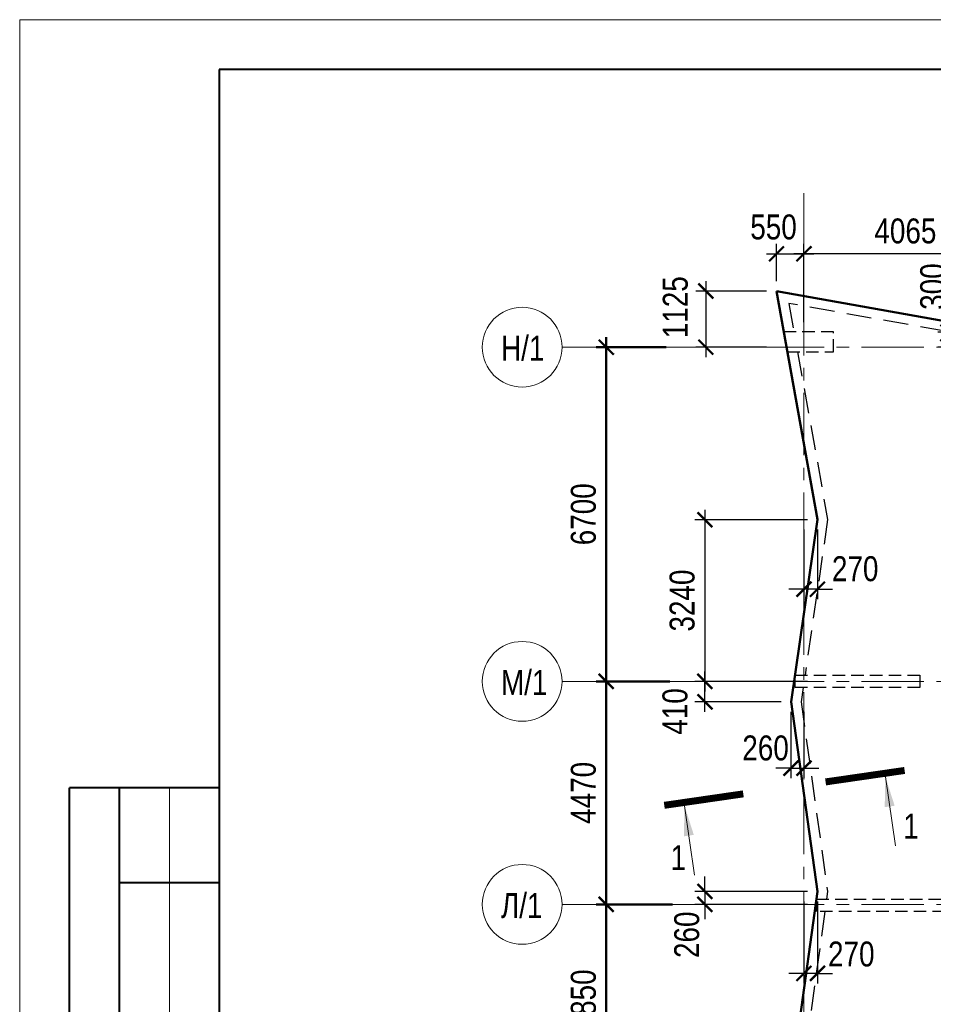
# Model space of a CAD drawing. Header units: inches. Extents: x -7168381 to -7082011, y 5937392 to 6001282.
# Tile 7 of 9: x -7168381 to -7150074, y 5977054 to 5996792. Entities that reach past the tile are written whole.
import ezdxf
from ezdxf.enums import TextEntityAlignment as Align

# ---------------------------------------------------------------- set-up
doc = ezdxf.new("R2010")
doc.units = ezdxf.units.IN
doc.header["$LTSCALE"] = 1000
doc.header["$MEASUREMENT"] = 0
doc.linetypes.add('CENTER', pattern=[2, 1.25, -0.25, 0.25, -0.25])
doc.linetypes.add('HIDDEN', pattern=[0.375, 0.25, -0.125])
for name, color, linetype, lineweight in [('СК-041-С-СТЕНЫ НЕВИДИМЫЕ', 12, 'HIDDEN', 30), ('СК-050-П(литы перекрытия)', 12, 'Continuous', 50), ('СК-052-П-БАЛКИ', 1, 'HIDDEN', 30), ('СК-100-О(си)', 2, 'CENTER', 15), ('СК-110-О-РАЗМЕРЫ', 7, 'Continuous', 15), ('СК-200-Р(амка)', 7, 'Continuous', 40), ('СК-210-Р-РАМКА ЛИНИИ ТОНКИЕ', 7, 'Continuous', 15), ('СК-300-Р(азмеры)_ПЛИТЫ', 7, 'Continuous', 20), ('СК-400-Т(екст)', 7, 'Continuous', 20), ('СК-500-С(ечения)', 5, 'Continuous', 40)]:
    doc.layers.add(name, color=color, linetype=linetype, lineweight=lineweight)
doc.styles.add('ARIAL_annotative', font='arial.ttf', dxfattribs={"width": 0.8, "height": 2.5})
doc.styles.add('RUSS', font='arial.ttf', dxfattribs={"width": 0.8})
doc.dimstyles.new('100-200', dxfattribs={"dimscale": 0, "dimtxt": 500, "dimasz": 300, "dimexe": 200, "dimexo": 200, "dimgap": 200, "dimtad": 1, "dimdec": 0, "dimzin": 0, "dimdsep": 46, "dimtxsty": 'RUSS', "dimblk": 'ARCHTICK', "dimcen": 0.096, "dimdle": 200, "dimclrd": 7, "dimclre": 7, "dimclrt": 256, "dimadec": 0, "dimazin": 0, "dimtfac": 1, "dimtdec": 0, "dimtmove": 2, "dimatfit": 3, "dimldrblk": 'OBLIQUE', "dimfxl": 1, "dimtolj": 1, "dimtzin": 0, "dimarcsym": 0})

# ---------------------------------------------------------------- blocks, each defined once
blk = doc.blocks.new('_ArchTick')
at = {"color": 0, "linetype": 'ByBlock', "const_width": 0.15}
blk.add_lwpolyline([(-0.5, -0.5), (0.5, 0.5)], dxfattribs=at)
blk = doc.blocks.new('*D128')
at = {"layer": 'Defpoints', "color": 0, "transparency": 16777216}
for p in [(-24082, 32370), (-22553, 32370), (-23695, 28520)]:
    blk.add_point(p, dxfattribs=at)
at = {"layer": 'СК-110-О-РАЗМЕРЫ', "color": 7, "lineweight": -2, "transparency": 16777216}
for p, q in [((-24082, 28320), (-24082, 32570)), ((-22753, 32370), (-24282, 32370)), ((-23895, 28520), (-24282, 28520))]:
    blk.add_line(p, q, dxfattribs=at)
at = {"layer": 'СК-110-О-РАЗМЕРЫ', "color": 7, "lineweight": -2, "transparency": 16777216, "xscale": 300, "yscale": 300, "zscale": 300}
for p, rotation in [((-24082, 32370), 90), ((-24082, 28520), 270)]:
    blk.add_blockref('_ArchTick', p, dxfattribs=dict(at, rotation=rotation))
at = {"layer": 'СК-110-О-РАЗМЕРЫ', "transparency": 16777216, "insert": (-24538, 30445), "char_height": 500, "attachment_point": 5, "rotation": 90, "style": 'RUSS'}
blk.add_mtext('\\A1;3850', dxfattribs=at)
blk = doc.blocks.new('_Oblique')
at = {"color": 0, "linetype": 'ByBlock', "lineweight": -2}
blk.add_line((-0.5, -0.5), (0.5, 0.5), dxfattribs=at)
blk = doc.blocks.new('*D129')
at = {"layer": 'Defpoints', "color": 0, "transparency": 16777216}
for p in [(-24082, 36840), (-22606, 36840), (-23640, 32370)]:
    blk.add_point(p, dxfattribs=at)
at = {"layer": 'СК-110-О-РАЗМЕРЫ', "color": 7, "lineweight": -2, "transparency": 16777216}
for p, q in [((-24082, 32170), (-24082, 37040)), ((-22806, 36840), (-24282, 36840)), ((-23840, 32370), (-24282, 32370))]:
    blk.add_line(p, q, dxfattribs=at)
at = {"layer": 'СК-110-О-РАЗМЕРЫ', "color": 7, "lineweight": -2, "transparency": 16777216, "xscale": 300, "yscale": 300, "zscale": 300}
for p, rotation in [((-24082, 36840), 90), ((-24082, 32370), 270)]:
    blk.add_blockref('_ArchTick', p, dxfattribs=dict(at, rotation=rotation))
at = {"layer": 'СК-110-О-РАЗМЕРЫ', "transparency": 16777216, "insert": (-24538, 34605), "char_height": 500, "attachment_point": 5, "rotation": 90, "style": 'RUSS'}
blk.add_mtext('\\A1;4470', dxfattribs=at)
blk = doc.blocks.new('*D130')
at = {"layer": 'Defpoints', "color": 0, "transparency": 16777216}
for p in [(-24082, 43540), (-22682, 43540), (-23615, 36840)]:
    blk.add_point(p, dxfattribs=at)
at = {"layer": 'СК-110-О-РАЗМЕРЫ', "color": 7, "lineweight": -2, "transparency": 16777216}
for p, q in [((-24082, 36640), (-24082, 43740)), ((-22882, 43540), (-24282, 43540)), ((-23815, 36840), (-24282, 36840))]:
    blk.add_line(p, q, dxfattribs=at)
at = {"layer": 'СК-110-О-РАЗМЕРЫ', "color": 7, "lineweight": -2, "transparency": 16777216, "xscale": 300, "yscale": 300, "zscale": 300}
for p, rotation in [((-24082, 43540), 90), ((-24082, 36840), 270)]:
    blk.add_blockref('_ArchTick', p, dxfattribs=dict(at, rotation=rotation))
at = {"layer": 'СК-110-О-РАЗМЕРЫ', "transparency": 16777216, "insert": (-24538, 40190), "char_height": 500, "attachment_point": 5, "rotation": 90, "style": 'RUSS'}
blk.add_mtext('\\A1;6700', dxfattribs=at)
blk = doc.blocks.new('Сечение')
at = {"layer": 'СК-500-С(ечения)', "linetype": 'Continuous', "lineweight": 15, "ltscale": 100}
blk.add_line((-200, -35), (-200, -735), dxfattribs=at)
at = {"layer": 'СК-500-С(ечения)', "linetype": 'Continuous', "ltscale": 100, "const_width": 70}
blk.add_lwpolyline([(-400, 0), (400, 0)], dxfattribs=at)
at = {"layer": 'СК-500-С(ечения)', "linetype": 'Continuous', "ltscale": 100}
blk.add_solid([(-200, -35), (-250.3, -335.5), (-149.7, -335.5)], dxfattribs=at)
blk = doc.blocks.new('*U12')
at = {"layer": 'СК-400-Т(екст)', "ltscale": 100, "yscale": 0.01, "zscale": 0.01}
for p, xscale, rotation in [((0, -4), 0.01, 270.0000000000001), ((0, -20.333), -0.01, 270)]:
    blk.add_blockref('Сечение', p, dxfattribs=dict(at, xscale=xscale, rotation=rotation))
at = {"layer": 'СК-500-С(ечения)', "color": 0, "ltscale": 100, "style": 'ARIAL_annotative', "width": 0.8}
blk.add_attdef('НОМЕР_СЕЧЕНИЯ_1_1(НОМЕР_ЛИСТА)', text='', height=2.5, rotation=270, dxfattribs=at).set_placement((-6.74, -1.226), align=Align.RIGHT)
blk.add_attdef('НОМЕР_СЕЧЕНИЯ_2_1(НОМЕР_ЛИСТА)', text='', height=2.5, rotation=270, dxfattribs=at).set_placement((-7.48, -23.107), align=Align.BOTTOM_LEFT)
blk = doc.blocks.new('*D38')
at = {"layer": 'Defpoints', "color": 0, "transparency": 16777216}
for p in [(-7153218, 5991353), (-7154631, 5990228), (-7153218, 5990228)]:
    blk.add_point(p, dxfattribs=at)
at = {"layer": 'СК-300-Р(азмеры)_ПЛИТЫ', "color": 7, "lineweight": -2, "transparency": 16777216}
for p, q in [((-7154631, 5991553), (-7154631, 5990028)), ((-7153418, 5991353), (-7154831, 5991353)), ((-7153418, 5990228), (-7154831, 5990228))]:
    blk.add_line(p, q, dxfattribs=at)
at = {"layer": 'СК-300-Р(азмеры)_ПЛИТЫ', "color": 7, "lineweight": -2, "transparency": 16777216, "xscale": 300, "yscale": 300, "zscale": 300}
for p, rotation in [((-7154631, 5991353), 90), ((-7154631, 5990228), 270)]:
    blk.add_blockref('_ArchTick', p, dxfattribs=dict(at, rotation=rotation))
at = {"layer": 'СК-300-Р(азмеры)_ПЛИТЫ', "transparency": 16777216, "insert": (-7155241, 5991028), "char_height": 500, "attachment_point": 5, "rotation": 90, "style": 'RUSS'}
blk.add_mtext('\\A1;1125', dxfattribs=at)
blk = doc.blocks.new('*D39')
at = {"layer": 'Defpoints', "color": 0, "transparency": 16777216}
for p in [(-7152666, 5992099), (-7153216, 5991352), (-7152666, 5991352)]:
    blk.add_point(p, dxfattribs=at)
at = {"layer": 'СК-300-Р(азмеры)_ПЛИТЫ', "color": 7, "lineweight": -2, "transparency": 16777216}
for p, q in [((-7153216, 5991552), (-7153216, 5992299)), ((-7152666, 5991552), (-7152666, 5992299)), ((-7153416, 5992099), (-7152466, 5992099))]:
    blk.add_line(p, q, dxfattribs=at)
at = {"layer": 'СК-300-Р(азмеры)_ПЛИТЫ', "color": 7, "lineweight": -2, "transparency": 16777216, "xscale": 300, "yscale": 300, "zscale": 300, "rotation": 180}
blk.add_blockref('_ArchTick', (-7153216, 5992099), dxfattribs=at)
at = {"layer": 'СК-300-Р(азмеры)_ПЛИТЫ', "color": 7, "lineweight": -2, "transparency": 16777216, "xscale": 300, "yscale": 300, "zscale": 300}
blk.add_blockref('_ArchTick', (-7152666, 5992099), dxfattribs=at)
at = {"layer": 'СК-300-Р(азмеры)_ПЛИТЫ', "transparency": 16777216, "insert": (-7153275, 5992634), "char_height": 500, "attachment_point": 5, "style": 'RUSS'}
blk.add_mtext('\\A1;550', dxfattribs=at)
blk = doc.blocks.new('*D40')
at = {"layer": 'Defpoints', "color": 0, "transparency": 16777216}
for p in [(-7148602, 5990528), (-7149783, 5990228), (-7148602, 5990228)]:
    blk.add_point(p, dxfattribs=at)
at = {"layer": 'СК-300-Р(азмеры)_ПЛИТЫ', "color": 7, "lineweight": -2, "transparency": 16777216}
for p, q in [((-7149783, 5990528), (-7149783, 5990828)), ((-7148802, 5990528), (-7149983, 5990528)), ((-7149783, 5990528), (-7149783, 5990228)), ((-7148802, 5990228), (-7149983, 5990228)), ((-7149783, 5990228), (-7149783, 5989928))]:
    blk.add_line(p, q, dxfattribs=at)
at = {"layer": 'СК-300-Р(азмеры)_ПЛИТЫ', "color": 7, "lineweight": -2, "transparency": 16777216, "xscale": 300, "yscale": 300, "zscale": 300}
for p, rotation in [((-7149783, 5990528), 270), ((-7149783, 5990228), 90)]:
    blk.add_blockref('_ArchTick', p, dxfattribs=dict(at, rotation=rotation))
at = {"layer": 'СК-300-Р(азмеры)_ПЛИТЫ', "transparency": 16777216, "insert": (-7150083, 5991442), "char_height": 500, "attachment_point": 5, "rotation": 90, "style": 'RUSS'}
blk.add_mtext('\\A1;300', dxfattribs=at)
blk = doc.blocks.new('*D41')
at = {"layer": 'Defpoints', "color": 0, "transparency": 16777216}
for p in [(-7152666, 5992099), (-7152666, 5990530), (-7148601, 5990530)]:
    blk.add_point(p, dxfattribs=at)
at = {"layer": 'СК-300-Р(азмеры)_ПЛИТЫ', "color": 7, "lineweight": -2, "transparency": 16777216}
for p, q in [((-7152666, 5990730), (-7152666, 5992299)), ((-7148601, 5990730), (-7148601, 5992299)), ((-7148401, 5992099), (-7152866, 5992099))]:
    blk.add_line(p, q, dxfattribs=at)
at = {"layer": 'СК-300-Р(азмеры)_ПЛИТЫ', "color": 7, "lineweight": -2, "transparency": 16777216, "xscale": 300, "yscale": 300, "zscale": 300, "rotation": 180}
blk.add_blockref('_ArchTick', (-7152666, 5992099), dxfattribs=at)
at = {"layer": 'СК-300-Р(азмеры)_ПЛИТЫ', "color": 7, "lineweight": -2, "transparency": 16777216, "xscale": 300, "yscale": 300, "zscale": 300}
blk.add_blockref('_ArchTick', (-7148601, 5992099), dxfattribs=at)
at = {"layer": 'СК-300-Р(азмеры)_ПЛИТЫ', "transparency": 16777216, "insert": (-7150633, 5992554), "char_height": 500, "attachment_point": 5, "style": 'RUSS'}
blk.add_mtext('\\A1;4065', dxfattribs=at)
blk = doc.blocks.new('*D103')
at = {"layer": 'Defpoints', "color": 0, "transparency": 16777216}
for p in [(-7152666, 5979317), (-7152395, 5979317), (-7152666, 5977674)]:
    blk.add_point(p, dxfattribs=at)
at = {"layer": 'СК-300-Р(азмеры)_ПЛИТЫ', "color": 7, "lineweight": -2, "transparency": 16777216}
for p, q in [((-7152666, 5979117), (-7152666, 5977474)), ((-7152395, 5979117), (-7152395, 5977474)), ((-7152666, 5977674), (-7152966, 5977674)), ((-7152395, 5977674), (-7152666, 5977674)), ((-7152395, 5977674), (-7152095, 5977674))]:
    blk.add_line(p, q, dxfattribs=at)
at = {"layer": 'СК-300-Р(азмеры)_ПЛИТЫ', "color": 7, "lineweight": -2, "transparency": 16777216, "xscale": 300, "yscale": 300, "zscale": 300}
blk.add_blockref('_ArchTick', (-7152666, 5977674), dxfattribs=at)
at = {"layer": 'СК-300-Р(азмеры)_ПЛИТЫ', "color": 7, "lineweight": -2, "transparency": 16777216, "xscale": 300, "yscale": 300, "zscale": 300, "rotation": 180}
blk.add_blockref('_ArchTick', (-7152395, 5977674), dxfattribs=at)
at = {"layer": 'СК-300-Р(азмеры)_ПЛИТЫ', "transparency": 16777216, "insert": (-7151717, 5978059), "char_height": 500, "attachment_point": 5, "style": 'RUSS'}
blk.add_mtext('\\A1;270', dxfattribs=at)
blk = doc.blocks.new('*D104')
at = {"layer": 'Defpoints', "color": 0, "transparency": 16777216}
for p in [(-7152394, 5979317), (-7154650, 5979058), (-7152394, 5979058)]:
    blk.add_point(p, dxfattribs=at)
at = {"layer": 'СК-300-Р(азмеры)_ПЛИТЫ', "color": 7, "lineweight": -2, "transparency": 16777216}
for p, q in [((-7154650, 5979317), (-7154650, 5979617)), ((-7152594, 5979317), (-7154850, 5979317)), ((-7154650, 5979317), (-7154650, 5979058)), ((-7152594, 5979058), (-7154850, 5979058)), ((-7154650, 5979058), (-7154650, 5978758))]:
    blk.add_line(p, q, dxfattribs=at)
at = {"layer": 'СК-300-Р(азмеры)_ПЛИТЫ', "color": 7, "lineweight": -2, "transparency": 16777216, "xscale": 300, "yscale": 300, "zscale": 300}
for p, rotation in [((-7154650, 5979317), 270), ((-7154650, 5979058), 90)]:
    blk.add_blockref('_ArchTick', p, dxfattribs=dict(at, rotation=rotation))
at = {"layer": 'СК-300-Р(азмеры)_ПЛИТЫ', "transparency": 16777216, "insert": (-7155012, 5978448), "char_height": 500, "attachment_point": 5, "rotation": 90, "style": 'RUSS'}
blk.add_mtext('\\A1;260', dxfattribs=at)
blk = doc.blocks.new('*D105')
at = {"layer": 'Defpoints', "color": 0, "transparency": 16777216}
for p in [(-7154650, 5983528), (-7152924, 5983528), (-7152923, 5983118)]:
    blk.add_point(p, dxfattribs=at)
at = {"layer": 'СК-300-Р(азмеры)_ПЛИТЫ', "color": 7, "lineweight": -2, "transparency": 16777216}
for p, q in [((-7154650, 5982918), (-7154650, 5983728)), ((-7153124, 5983528), (-7154850, 5983528)), ((-7153123, 5983118), (-7154850, 5983118))]:
    blk.add_line(p, q, dxfattribs=at)
at = {"layer": 'СК-300-Р(азмеры)_ПЛИТЫ', "color": 7, "lineweight": -2, "transparency": 16777216, "xscale": 300, "yscale": 300, "zscale": 300}
for p, rotation in [((-7154650, 5983528), 90), ((-7154650, 5983118), 270)]:
    blk.add_blockref('_ArchTick', p, dxfattribs=dict(at, rotation=rotation))
at = {"layer": 'СК-300-Р(азмеры)_ПЛИТЫ', "transparency": 16777216, "insert": (-7155248, 5982925), "char_height": 500, "attachment_point": 5, "rotation": 90, "style": 'RUSS'}
blk.add_mtext('\\A1;410', dxfattribs=at)
blk = doc.blocks.new('*D106')
at = {"layer": 'Defpoints', "color": 0, "transparency": 16777216}
for p in [(-7152926, 5983117), (-7152666, 5983117), (-7152666, 5981788)]:
    blk.add_point(p, dxfattribs=at)
at = {"layer": 'СК-300-Р(азмеры)_ПЛИТЫ', "color": 7, "lineweight": -2, "transparency": 16777216}
for p, q in [((-7152926, 5982917), (-7152926, 5981588)), ((-7152666, 5982917), (-7152666, 5981588)), ((-7152926, 5981788), (-7153226, 5981788)), ((-7152926, 5981788), (-7152666, 5981788)), ((-7152666, 5981788), (-7152366, 5981788))]:
    blk.add_line(p, q, dxfattribs=at)
at = {"layer": 'СК-300-Р(азмеры)_ПЛИТЫ', "color": 7, "lineweight": -2, "transparency": 16777216, "xscale": 300, "yscale": 300, "zscale": 300}
blk.add_blockref('_ArchTick', (-7152926, 5981788), dxfattribs=at)
at = {"layer": 'СК-300-Р(азмеры)_ПЛИТЫ', "color": 7, "lineweight": -2, "transparency": 16777216, "xscale": 300, "yscale": 300, "zscale": 300, "rotation": 180}
blk.add_blockref('_ArchTick', (-7152666, 5981788), dxfattribs=at)
at = {"layer": 'СК-300-Р(азмеры)_ПЛИТЫ', "transparency": 16777216, "insert": (-7153435, 5982190), "char_height": 500, "attachment_point": 5, "style": 'RUSS'}
blk.add_mtext('\\A1;260', dxfattribs=at)
blk = doc.blocks.new('*D107')
at = {"layer": 'Defpoints', "color": 0, "transparency": 16777216}
for p in [(-7152394, 5986768), (-7154650, 5983528), (-7152394, 5983528)]:
    blk.add_point(p, dxfattribs=at)
at = {"layer": 'СК-300-Р(азмеры)_ПЛИТЫ', "color": 7, "lineweight": -2, "transparency": 16777216}
for p, q in [((-7154650, 5986968), (-7154650, 5983328)), ((-7152594, 5986768), (-7154850, 5986768)), ((-7152594, 5983528), (-7154850, 5983528))]:
    blk.add_line(p, q, dxfattribs=at)
at = {"layer": 'СК-300-Р(азмеры)_ПЛИТЫ', "color": 7, "lineweight": -2, "transparency": 16777216, "xscale": 300, "yscale": 300, "zscale": 300}
for p, rotation in [((-7154650, 5986768), 90), ((-7154650, 5983528), 270)]:
    blk.add_blockref('_ArchTick', p, dxfattribs=dict(at, rotation=rotation))
at = {"layer": 'СК-300-Р(азмеры)_ПЛИТЫ', "transparency": 16777216, "insert": (-7155105, 5985148), "char_height": 500, "attachment_point": 5, "rotation": 90, "style": 'RUSS'}
blk.add_mtext('\\A1;3240', dxfattribs=at)
blk = doc.blocks.new('*D108')
at = {"layer": 'Defpoints', "color": 0, "transparency": 16777216}
for p in [(-7152666, 5986770), (-7152396, 5986770), (-7152666, 5985376)]:
    blk.add_point(p, dxfattribs=at)
at = {"layer": 'СК-300-Р(азмеры)_ПЛИТЫ', "color": 7, "lineweight": -2, "transparency": 16777216}
for p, q in [((-7152666, 5986570), (-7152666, 5985176)), ((-7152396, 5986570), (-7152396, 5985176)), ((-7152666, 5985376), (-7152966, 5985376)), ((-7152396, 5985376), (-7152666, 5985376)), ((-7152396, 5985376), (-7152096, 5985376))]:
    blk.add_line(p, q, dxfattribs=at)
at = {"layer": 'СК-300-Р(азмеры)_ПЛИТЫ', "color": 7, "lineweight": -2, "transparency": 16777216, "xscale": 300, "yscale": 300, "zscale": 300}
blk.add_blockref('_ArchTick', (-7152666, 5985376), dxfattribs=at)
at = {"layer": 'СК-300-Р(азмеры)_ПЛИТЫ', "color": 7, "lineweight": -2, "transparency": 16777216, "xscale": 300, "yscale": 300, "zscale": 300, "rotation": 180}
blk.add_blockref('_ArchTick', (-7152396, 5985376), dxfattribs=at)
at = {"layer": 'СК-300-Р(азмеры)_ПЛИТЫ', "transparency": 16777216, "insert": (-7151639, 5985783), "char_height": 500, "attachment_point": 5, "style": 'RUSS'}
blk.add_mtext('\\A1;270', dxfattribs=at)
blk = doc.blocks.new('A$C18abd0ee')
at = {"layer": 'СК-041-С-СТЕНЫ НЕВИДИМЫЕ'}
for points in [[(-20453.5, 43447.6), (-19528.4, 43447.6), (-19528.4, 43847.6), (-20525.4, 43847.6)], [(-17797, 36964.9), (-17797, 36714.9), (-20297, 36714.9), (-20297, 36964.9)], [(-13170, 32475.1), (-13170, 32225.1), (-19871.2, 32225.1), (-19871.2, 32475.1)]]:
    blk.add_lwpolyline(points, close=True, dxfattribs=at)
at = {"layer": 'СК-100-О(си)', "linetype": 'CENTER'}
for p, q in [((-20120.3, 46624.1), (-20120.3, -4882.1)), ((-24966.7, 43539.9), (3064.5, 43539.9)), ((-24966.7, 36839.9), (3064.5, 36839.9)), ((-24966.7, 32369.8), (3064.5, 32369.8))]:
    blk.add_line(p, q, dxfattribs=at)
at = {"layer": 'СК-100-О(си)', "linetype": 'Continuous'}
for centre in [(-25766.7, 43539.9), (-25766.7, 36839.9), (-25766.7, 32369.9)]:
    blk.add_circle(centre, 800, dxfattribs=at)
at = {"layer": 'СК-400-Т(екст)', "style": 'RUSS', "width": 0.8}
for s, p in [('Н/1', (-26191.2, 43267.5)), ('М/1', (-26192.2, 36567.5)), ('Л/1', (-26192.2, 32097.5))]:
    blk.add_text(s, height=500, dxfattribs=at).set_placement(p)
at = {"layer": 'СК-110-О-РАЗМЕРЫ'}
for base, p1, p2, override, picture, middle in [((-24082.5, 43539.9), (-23614.5, 36839.9), (-22682.2, 43539.9), {"dimscale": 1, "dimtxsty": 'RUSS'}, '*D130', (-24537.8, 40189.9)), ((-24082.5, 36839.9), (-23640.3, 32369.8), (-22606.2, 36839.9), {"dimscale": 1}, '*D129', (-24537.8, 34604.9)), ((-24082.5, 32369.8), (-23694.7, 28519.8), (-22552.8, 32369.8), {"dimscale": 1, "dimtxsty": 'RUSS'}, '*D128', (-24537.9, 30444.8))]:
    dim = blk.add_linear_dim(base=base, p1=p1, p2=p2, angle=90, dimstyle='100-200', override=override, dxfattribs=at)
    dim.commit()
    dim.dimension.update_dxf_attribs({"geometry": picture, "text_midpoint": middle})
blk = doc.blocks.new('A$C2d0dcff5')
blk.add_blockref('A$C18abd0ee', (20120, 220))

msp = doc.modelspace()

# ---------------------------------------------------------------- linework, layer by layer
at = {"layer": 'СК-050-П(литы перекрытия)'}
for p, q in [((-7148601.6, 5990530), (-7153217.5, 5991351.9)), ((-7153217.5, 5991351.9), (-7152393.7, 5986769.5)), ((-7152393.7, 5986769.5), (-7152924.2, 5983116.5)), ((-7152924.2, 5983116.5), (-7152394.2, 5979317.1)), ((-7152394.2, 5979317.1), (-7152924.3, 5975468))]:
    msp.add_line(p, q, dxfattribs=at)
at = {"layer": 'СК-052-П-БАЛКИ', "ltscale": 2}
for points in [[(-7149100.8, 5990415.8), (-7152969.9, 5991104.7), (-7152867.5, 5990535.3)], [(-7152795.6, 5990135.3), (-7152191.1, 5986772.9), (-7152644.2, 5983652.6)], [(-7152680.5, 5983402.6), (-7152722.1, 5983116), (-7152192.3, 5979317.3), (-7152213.6, 5979162.8)], [(-7152248, 5978912.8), (-7152722.4, 5975468), (-7152703.7, 5975332.5)]]:
    msp.add_lwpolyline(points, dxfattribs=at)
at = {"layer": 'СК-200-Р(амка)'}
for p, q in [((-7085381.5, 5995792.1), (-7164381.5, 5995792.1)), ((-7164381.5, 5995792.1), (-7164381.5, 5938392.1)), ((-7164381.5, 5981392.1), (-7167381.5, 5981392.1)), ((-7167381.5, 5955392.1), (-7167381.5, 5981392.1)), ((-7166381.5, 5955392.1), (-7166381.5, 5981392.1)), ((-7164381.5, 5979492.1), (-7166381.5, 5979492.1))]:
    msp.add_line(p, q, dxfattribs=at)
at = {"layer": 'СК-210-Р-РАМКА ЛИНИИ ТОНКИЕ'}
for p, q in [((-7168381.5, 5937392.1), (-7168381.5, 5996792.1)), ((-7168381.5, 5996792.1), (-7084381.5, 5996792.1)), ((-7165381.5, 5955392.1), (-7165381.5, 5981392.1))]:
    msp.add_line(p, q, dxfattribs=at)

# ---------------------------------------------------------------- block references
at = {"layer": 'СК-050-П(литы перекрытия)'}
msp.add_blockref('A$C2d0dcff5', (-7152665.7, 5946467.5), dxfattribs=at)
at = {"layer": 'СК-500-С(ечения)'}
ref = msp.add_blockref('*U12', (-7155464.6, 5981042.8), dxfattribs=dict(at, xscale=200, yscale=200, zscale=200, rotation=98.26205249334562))
ref.add_attrib('НОМЕР_СЕЧЕНИЯ_2_1(НОМЕР_ЛИСТА)', '1', dxfattribs={"color": 0, "ltscale": 100, "height": 500, "style": 'ARIAL_annotative', "width": 0.8}).set_placement((-7150676.2, 5980226.5), align=Align.BOTTOM_LEFT)
ref.add_attrib('НОМЕР_СЕЧЕНИЯ_1_1(НОМЕР_ЛИСТА)', '1', dxfattribs={"color": 0, "ltscale": 100, "height": 500, "style": 'ARIAL_annotative', "width": 0.8}).set_placement((-7155028.2, 5979744.1), align=Align.RIGHT)

# ---------------------------------------------------------------- dimensions: what is measured, and where the dimension line sits
at = {"layer": 'СК-300-Р(азмеры)_ПЛИТЫ'}
for base, p1, p2, picture, middle in [((-7152665.7, 5992099.1), (-7153215.5, 5991351.9), (-7152665.7, 5991351.9), '*D39', (-7153275, 5992633.6)), ((-7152665.7, 5985376.5), (-7152395.7, 5986769.5), (-7152665.7, 5986769.5), '*D108', (-7151638.8, 5985783.3)), ((-7152665.6619, 5981787.9816), (-7152926.1549, 5983116.545), (-7152665.6619, 5983116.545), '*D106', (-7153434.7529, 5982190.0378)), ((-7152665.6619, 5977674.0236), (-7152395.2201, 5979317.1465), (-7152665.6619, 5979317.1465), '*D103', (-7151717.4931, 5978059.014))]:
    dim = msp.add_linear_dim(base=base, p1=p1, p2=p2, dimstyle='100-200', override={"dimscale": 1}, dxfattribs=at)
    dim.commit()
    dim.dimension.update_dxf_attribs({"geometry": picture, "text_midpoint": middle, "dimtype": 160})
dim = msp.add_linear_dim(base=(-7152665.7, 5992099.1), p1=(-7148600.6, 5990530), p2=(-7152665.7, 5990530), dimstyle='100-200', override={"dimscale": 1}, dxfattribs=at)
dim.commit()
dim.dimension.update_dxf_attribs({"geometry": '*D41', "text_midpoint": (-7150633.1, 5992554.4)})
for base, p1, p2, picture, middle in [((-7149783.3, 5990227.6), (-7148601.6, 5990528), (-7148601.6, 5990227.6), '*D40', (-7150082.8, 5991441.7)), ((-7154630.7, 5990227.6), (-7153217.5, 5991352.9), (-7153217.5, 5990227.6), '*D38', (-7155240.6, 5991028.2)), ((-7154650, 5983527.6), (-7152923.2, 5983117.5), (-7152924.2, 5983527.6), '*D105', (-7155247.7, 5982925.4)), ((-7154649.9868, 5979057.5589), (-7152394.2201, 5979317.1465), (-7152394.2201, 5979057.5589), '*D104', (-7155011.785, 5978448.2971))]:
    dim = msp.add_linear_dim(base=base, p1=p1, p2=p2, angle=90, dimstyle='100-200', override={"dimscale": 1}, dxfattribs=at)
    dim.commit()
    dim.dimension.update_dxf_attribs({"geometry": picture, "text_midpoint": middle, "dimtype": 160})
dim = msp.add_linear_dim(base=(-7154650, 5983527.6), p1=(-7152393.7, 5986767.5), p2=(-7152393.7, 5983527.6), angle=90, dimstyle='100-200', override={"dimscale": 1}, dxfattribs=at)
dim.commit()
dim.dimension.update_dxf_attribs({"geometry": '*D107', "text_midpoint": (-7155105.4, 5985147.6)})

doc.saveas('drawing.dxf')
